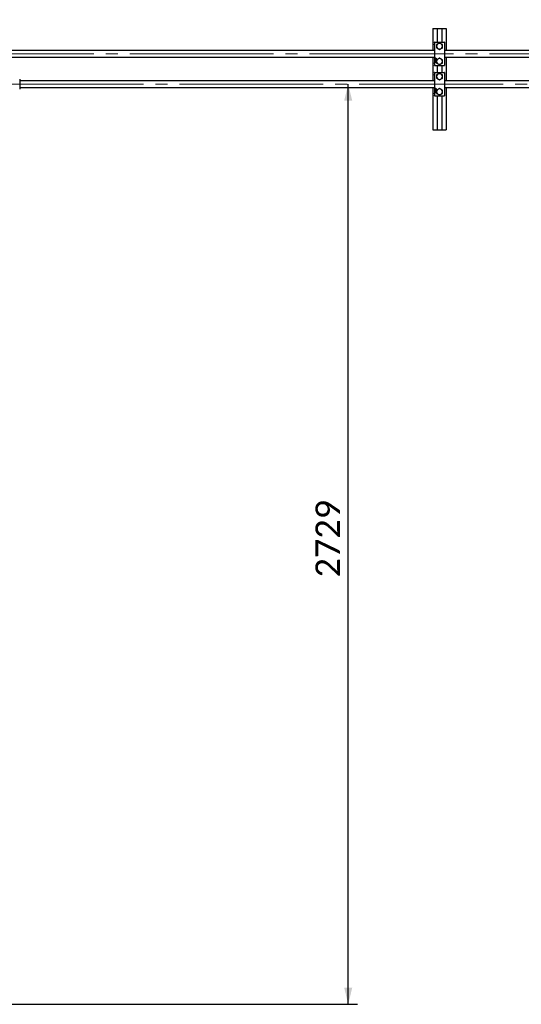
# Paper-space layout 'Sheet1' of a CAD drawing. Header units: millimetres. Extents: x 0 to 23548, y 0 to 16632.
# Tile 123 of 143: x 10856 to 12344, y 11783 to 14703. Entities that reach past the tile are written whole.
import ezdxf

# ---------------------------------------------------------------- set-up
doc = ezdxf.new("R2010")
doc.units = ezdxf.units.MM
doc.linetypes.add('SLD-Mista-longa', pattern=[19.05, 15.24, -1.27, 1.27, -1.27])
doc.linetypes.add('SLD-Sólida', pattern=[0])
doc.layers.add('DETALHAMENTO', color=8, linetype='SLD-Sólida')
doc.styles.add('SLDTEXTSTYLE2', font='CALIBRI.TTF')
doc.dimstyles.new('SLDDIMSTYLE1', dxfattribs={"dimtxt": 72.8, "dimasz": 49, "dimexe": 0, "dimexo": 0.0625, "dimgap": 18.2, "dimtad": 1, "dimdec": 0, "dimrnd": 1e-09, "dimzin": 12, "dimdsep": 46, "dimtxsty": 'SLDTEXTSTYLE2', "dimsah": 1, "dimcen": 0.09, "dimadec": 0, "dimazin": 3, "dimtfac": 1, "dimtdec": 0, "dimtofl": 0, "dimtmove": 0, "dimatfit": 3, "dimfxl": 0, "dimfrac": 2, "dimtolj": 1, "dimtzin": 12, "dimarcsym": 0})
doc.dimstyles.new('SLDDIMSTYLE2', dxfattribs={"dimtxt": 72.8, "dimasz": 49, "dimexe": 0, "dimexo": 0.0625, "dimgap": 18.2, "dimtad": 1, "dimrnd": 1e-09, "dimzin": 12, "dimdsep": 46, "dimtxsty": 'SLDTEXTSTYLE2', "dimsah": 1, "dimcen": 0.09, "dimadec": 0, "dimazin": 3, "dimtfac": 1, "dimtmove": 0, "dimatfit": 0, "dimfxl": 0, "dimfrac": 2, "dimtolj": 1, "dimtzin": 12, "dimarcsym": 0})

# ---------------------------------------------------------------- blocks, each defined once
blk = doc.blocks.new('_D')
at = {"layer": 'DETALHAMENTO', "ltscale": 28}
for p, q in [((9666.2, 14629.7), (9666.2, 15015.7)), ((16302.7, 14629.7), (16302.7, 15015.7)), ((16302.7, 14987.7), (9666.2, 14987.7))]:
    blk.add_line(p, q, dxfattribs=at)
for points in [[(9666.2, 14987.7), (9715.2, 14975.8), (9715.2, 14999.6)], [(16302.7, 14987.7), (16253.7, 14999.6), (16253.7, 14975.8)]]:
    blk.add_solid(points, dxfattribs=at)
at = {"layer": 'DETALHAMENTO', "ltscale": 28, "insert": (12885.9, 15084.8), "char_height": 72.8, "attachment_point": 1, "style": 'SLDTEXTSTYLE2'}
blk.add_mtext('6637', dxfattribs=at)
blk = doc.blocks.new('_D_5')
at = {"layer": 'DETALHAMENTO', "ltscale": 28}
for p, q in [((12979.8, 14601.7), (12979.8, 14699.7)), ((12979.8, 14511.7), (12979.8, 14601.7)), ((12979.8, 14511.7), (12979.8, 14301.6))]:
    blk.add_line(p, q, dxfattribs=at)
for points in [[(12979.8, 14601.7), (12991.7, 14650.7), (12967.9, 14650.7)], [(12979.8, 14511.7), (12967.9, 14462.7), (12991.7, 14462.7)]]:
    blk.add_solid(points, dxfattribs=at)
at = {"layer": 'DETALHAMENTO', "ltscale": 28, "insert": (12882.8, 14301.6), "char_height": 72.8, "attachment_point": 1, "rotation": 90, "style": 'SLDTEXTSTYLE2'}
blk.add_mtext('90', dxfattribs=at)
blk = doc.blocks.new('_D_8')
at = {"layer": 'DETALHAMENTO', "ltscale": 28}
for p, q in [((11830.9, 11783.2), (11830.9, 14511.7)), ((9780.8, 11783.2), (11858.9, 11783.2))]:
    blk.add_line(p, q, dxfattribs=at)
for points in [[(11830.9, 14511.7), (11819, 14462.7), (11842.8, 14462.7)], [(11830.9, 11783.2), (11842.8, 11832.2), (11819, 11832.2)]]:
    blk.add_solid(points, dxfattribs=at)
at = {"layer": 'DETALHAMENTO', "ltscale": 28, "insert": (11733.8, 13049), "char_height": 72.8, "attachment_point": 1, "rotation": 90, "style": 'SLDTEXTSTYLE2'}
blk.add_mtext('2729', dxfattribs=at)

psp = doc.layouts.new('Sheet1')

# ---------------------------------------------------------------- linework, layer by layer
at = {"color": 7, "linetype": 'SLD-Sólida', "lineweight": 25, "ltscale": 28}
for p, q in [((12081.676, 14676.684), (12095.176, 14676.684)), ((12081.676, 14676.684), (12081.676, 14611.684)), ((12095.176, 14676.684), (12095.176, 14636.684)), ((12095.176, 14676.684), (12108.176, 14676.684)), ((12108.176, 14676.684), (12121.676, 14676.684)), ((12108.176, 14676.684), (12108.176, 14636.684)), ((12121.676, 14676.684), (12121.676, 14611.684)), ((12086.426, 14628.684), (12086.426, 14574.684)), ((12086.676, 14635.584), (12086.676, 14636.684)), ((12086.676, 14636.684), (12087.776, 14636.684)), ((12086.676, 14635.584), (12086.676, 14567.784)), ((12087.776, 14636.684), (12115.576, 14636.684)), ((12115.576, 14636.684), (12116.676, 14636.684)), ((12116.676, 14636.684), (12116.676, 14635.584)), ((12116.676, 14635.584), (12116.676, 14567.784)), ((12116.926, 14628.684), (12116.926, 14574.684)), ((12086.426, 14611.684), (10313.676, 14611.684)), ((13631.926, 14611.684), (12116.926, 14611.684)), ((10313.676, 14591.684), (12086.426, 14591.684)), ((12081.676, 14591.684), (12081.676, 14521.684)), ((12088.676, 14589.184), (12091.302, 14589.184)), ((12088.676, 14578.184), (12088.676, 14589.184)), ((12091.302, 14578.184), (12088.676, 14578.184)), ((12088.924, 14588.936), (12088.924, 14586.635)), ((12089.172, 14588.936), (12088.924, 14588.936)), ((12088.924, 14586.635), (12089.865, 14586.635)), ((12091.054, 14586.387), (12088.924, 14586.387)), ((12088.924, 14586.387), (12088.924, 14578.431)), ((12088.924, 14578.431), (12091.054, 14578.431)), ((12089.029, 14585.333), (12089.029, 14585.951)), ((12089.031, 14581.395), (12089.031, 14582.112)), ((12089.063, 14584.481), (12089.845, 14584.481)), ((12089.063, 14584.143), (12089.063, 14584.481)), ((12089.845, 14584.143), (12089.063, 14584.143)), ((12089.063, 14583.644), (12089.063, 14584.005)), ((12089.063, 14584.005), (12090.098, 14583.454)), ((12089.237, 14583.551), (12089.063, 14583.644)), ((12090.098, 14582.966), (12089.063, 14582.416)), ((12089.063, 14582.777), (12089.237, 14582.87)), ((12089.063, 14582.416), (12089.063, 14582.777)), ((12089.063, 14580.957), (12090.098, 14580.957)), ((12089.063, 14580.622), (12089.063, 14580.957)), ((12089.416, 14580.622), (12089.063, 14580.622)), ((12089.063, 14579.392), (12089.063, 14579.727)), ((12089.063, 14579.727), (12090.098, 14579.727)), ((12089.416, 14579.392), (12089.063, 14579.392)), ((12089.172, 14586.883), (12089.172, 14588.936)), ((12089.617, 14586.883), (12089.172, 14586.883)), ((12089.237, 14582.87), (12089.237, 14583.551)), ((12089.285, 14581.992), (12089.285, 14581.516)), ((12089.298, 14585.906), (12089.298, 14585.377)), ((12089.351, 14582.432), (12090.098, 14582.432)), ((12090.098, 14581.075), (12089.351, 14581.075)), ((12089.369, 14586.02), (12089.364, 14586.02)), ((12089.369, 14586.276), (12089.369, 14586.02)), ((12090.098, 14582.094), (12089.388, 14582.094)), ((12089.388, 14581.413), (12090.098, 14581.413)), ((12089.416, 14579.864), (12089.416, 14580.622)), ((12089.668, 14579.864), (12089.416, 14579.864)), ((12089.416, 14578.634), (12089.416, 14579.392)), ((12089.668, 14578.634), (12089.416, 14578.634)), ((12089.435, 14585.373), (12089.45, 14585.952)), ((12089.462, 14583.433), (12089.462, 14582.988)), ((12089.872, 14583.21), (12089.462, 14583.433)), ((12089.462, 14582.988), (12089.872, 14583.21)), ((12089.617, 14588.936), (12089.617, 14588.349)), ((12089.865, 14588.936), (12089.617, 14588.936)), ((12089.617, 14587.222), (12089.617, 14586.883)), ((12089.668, 14580.622), (12089.668, 14579.864)), ((12089.845, 14580.622), (12089.668, 14580.622)), ((12089.845, 14579.392), (12089.668, 14579.392)), ((12089.668, 14579.392), (12089.668, 14578.634)), ((12089.694, 14585.908), (12089.68, 14585.325)), ((12089.758, 14585.01), (12089.759, 14585.268)), ((12089.827, 14585.383), (12089.827, 14585.912)), ((12089.845, 14584.939), (12090.098, 14584.939)), ((12089.845, 14584.481), (12089.845, 14584.939)), ((12089.845, 14583.684), (12089.845, 14584.143)), ((12090.098, 14583.684), (12089.845, 14583.684)), ((12089.845, 14579.826), (12089.845, 14580.622)), ((12090.098, 14579.826), (12089.845, 14579.826)), ((12089.845, 14578.596), (12089.845, 14579.392)), ((12090.098, 14578.596), (12089.845, 14578.596)), ((12089.865, 14588.192), (12089.865, 14588.936)), ((12089.865, 14586.635), (12089.865, 14587.379)), ((12090.098, 14584.939), (12090.098, 14583.684)), ((12090.098, 14583.454), (12090.098, 14582.966)), ((12090.098, 14582.432), (12090.098, 14582.094)), ((12090.098, 14581.413), (12090.098, 14581.075)), ((12090.098, 14580.957), (12090.098, 14579.826)), ((12090.098, 14579.727), (12090.098, 14578.596)), ((12090.1, 14585.954), (12090.1, 14585.335)), ((12090.113, 14588.936), (12090.113, 14588.192)), ((12091.054, 14588.936), (12090.113, 14588.936)), ((12090.113, 14587.379), (12090.113, 14586.635)), ((12090.113, 14586.635), (12090.361, 14586.635)), ((12090.204, 14577.432), (12090.921, 14577.432)), ((12090.204, 14577.291), (12090.204, 14577.432)), ((12090.537, 14577.291), (12090.204, 14577.291)), ((12090.204, 14577.104), (12090.537, 14577.291)), ((12090.48, 14577.118), (12090.204, 14576.94)), ((12090.204, 14576.94), (12090.204, 14577.104)), ((12090.361, 14588.688), (12090.806, 14588.688)), ((12090.361, 14588.349), (12090.361, 14588.688)), ((12090.361, 14586.635), (12090.361, 14587.222)), ((12090.569, 14577.291), (12090.569, 14577.258)), ((12090.804, 14577.291), (12090.569, 14577.291)), ((12090.802, 14577.203), (12090.803, 14577.221)), ((12090.803, 14577.221), (12090.804, 14577.24)), ((12090.804, 14577.24), (12090.804, 14577.291)), ((12090.806, 14588.688), (12090.806, 14586.635)), ((12090.806, 14586.635), (12091.054, 14586.635)), ((12090.921, 14577.432), (12090.921, 14577.196)), ((12091.054, 14586.635), (12091.054, 14588.936)), ((12091.054, 14578.431), (12091.054, 14586.387)), ((12091.302, 14589.184), (12091.302, 14578.184)), ((12116.926, 14591.684), (13631.926, 14591.684)), ((12121.676, 14591.684), (12121.676, 14521.684)), ((12086.676, 14566.684), (12086.676, 14567.784)), ((12087.776, 14566.684), (12086.676, 14566.684)), ((12086.676, 14545.584), (12086.676, 14546.684)), ((12086.676, 14546.684), (12087.776, 14546.684)), ((12086.676, 14545.584), (12086.676, 14477.784)), ((12087.776, 14566.684), (12115.576, 14566.684)), ((12087.776, 14546.684), (12115.576, 14546.684)), ((12095.176, 14566.684), (12095.176, 14546.684)), ((12108.176, 14566.684), (12108.176, 14546.684)), ((12116.676, 14566.684), (12115.576, 14566.684)), ((12115.576, 14546.684), (12116.676, 14546.684)), ((12116.676, 14567.784), (12116.676, 14566.684)), ((12116.676, 14546.684), (12116.676, 14545.584)), ((12116.676, 14545.584), (12116.676, 14477.784)), ((10856.408, 14526.684), (10856.408, 14496.684)), ((12086.426, 14521.684), (10856.408, 14521.684)), ((12086.426, 14538.684), (12086.426, 14484.684)), ((12116.926, 14538.684), (12116.926, 14484.684)), ((13631.926, 14521.684), (12116.926, 14521.684)), ((10856.408, 14501.684), (12086.426, 14501.684)), ((12081.676, 14501.684), (12081.676, 14376.684)), ((12088.676, 14488.184), (12088.676, 14499.184)), ((12088.676, 14499.184), (12091.302, 14499.184)), ((12091.302, 14488.184), (12088.676, 14488.184)), ((12088.924, 14498.936), (12088.924, 14496.635)), ((12089.172, 14498.936), (12088.924, 14498.936)), ((12088.924, 14496.635), (12089.865, 14496.635)), ((12088.924, 14496.387), (12088.924, 14488.431)), ((12091.054, 14496.387), (12088.924, 14496.387)), ((12088.924, 14488.431), (12091.054, 14488.431)), ((12089.029, 14495.333), (12089.029, 14495.951)), ((12089.031, 14491.395), (12089.031, 14492.112)), ((12089.063, 14494.143), (12089.063, 14494.481)), ((12089.063, 14494.481), (12089.845, 14494.481)), ((12089.845, 14494.143), (12089.063, 14494.143)), ((12089.063, 14494.005), (12090.098, 14493.454)), ((12089.063, 14493.644), (12089.063, 14494.005)), ((12089.237, 14493.551), (12089.063, 14493.644)), ((12090.098, 14492.966), (12089.063, 14492.416)), ((12089.063, 14492.777), (12089.237, 14492.87)), ((12089.063, 14492.416), (12089.063, 14492.777)), ((12089.063, 14490.957), (12090.098, 14490.957)), ((12089.063, 14490.622), (12089.063, 14490.957)), ((12089.416, 14490.622), (12089.063, 14490.622)), ((12089.063, 14489.727), (12090.098, 14489.727)), ((12089.063, 14489.392), (12089.063, 14489.727)), ((12089.416, 14489.392), (12089.063, 14489.392)), ((12089.172, 14496.883), (12089.172, 14498.936)), ((12089.617, 14496.883), (12089.172, 14496.883)), ((12089.237, 14492.87), (12089.237, 14493.551)), ((12089.285, 14491.992), (12089.285, 14491.516)), ((12089.298, 14495.906), (12089.298, 14495.377)), ((12089.351, 14492.432), (12090.098, 14492.432)), ((12090.098, 14491.075), (12089.351, 14491.075)), ((12089.369, 14496.02), (12089.364, 14496.02)), ((12089.369, 14496.276), (12089.369, 14496.02)), ((12090.098, 14492.094), (12089.388, 14492.094)), ((12089.388, 14491.413), (12090.098, 14491.413)), ((12089.416, 14489.864), (12089.416, 14490.622)), ((12089.668, 14489.864), (12089.416, 14489.864)), ((12089.416, 14488.634), (12089.416, 14489.392)), ((12089.668, 14488.634), (12089.416, 14488.634)), ((12089.435, 14495.373), (12089.45, 14495.952)), ((12089.462, 14493.433), (12089.462, 14492.988)), ((12089.872, 14493.21), (12089.462, 14493.433)), ((12089.462, 14492.988), (12089.872, 14493.21)), ((12089.617, 14498.936), (12089.617, 14498.349)), ((12089.865, 14498.936), (12089.617, 14498.936)), ((12089.617, 14497.222), (12089.617, 14496.883)), ((12089.845, 14490.622), (12089.668, 14490.622)), ((12089.668, 14490.622), (12089.668, 14489.864)), ((12089.845, 14489.392), (12089.668, 14489.392)), ((12089.668, 14489.392), (12089.668, 14488.634)), ((12089.694, 14495.908), (12089.68, 14495.325)), ((12089.758, 14495.01), (12089.759, 14495.268)), ((12089.827, 14495.383), (12089.827, 14495.912)), ((12089.845, 14494.481), (12089.845, 14494.939)), ((12089.845, 14494.939), (12090.098, 14494.939)), ((12089.845, 14493.684), (12089.845, 14494.143)), ((12090.098, 14493.684), (12089.845, 14493.684)), ((12089.845, 14489.826), (12089.845, 14490.622)), ((12090.098, 14489.826), (12089.845, 14489.826)), ((12089.845, 14488.596), (12089.845, 14489.392)), ((12090.098, 14488.596), (12089.845, 14488.596)), ((12089.865, 14498.192), (12089.865, 14498.936)), ((12089.865, 14496.635), (12089.865, 14497.379)), ((12090.098, 14494.939), (12090.098, 14493.684)), ((12090.098, 14493.454), (12090.098, 14492.966)), ((12090.098, 14492.432), (12090.098, 14492.094)), ((12090.098, 14491.413), (12090.098, 14491.075)), ((12090.098, 14490.957), (12090.098, 14489.826)), ((12090.098, 14489.727), (12090.098, 14488.596)), ((12090.1, 14495.954), (12090.1, 14495.335)), ((12090.113, 14498.936), (12090.113, 14498.192)), ((12091.054, 14498.936), (12090.113, 14498.936)), ((12090.113, 14497.379), (12090.113, 14496.635)), ((12090.113, 14496.635), (12090.361, 14496.635)), ((12090.204, 14487.432), (12090.921, 14487.432)), ((12090.204, 14487.291), (12090.204, 14487.432)), ((12090.204, 14487.104), (12090.537, 14487.291)), ((12090.537, 14487.291), (12090.204, 14487.291)), ((12090.48, 14487.118), (12090.204, 14486.94)), ((12090.204, 14486.94), (12090.204, 14487.104)), ((12090.361, 14498.688), (12090.806, 14498.688)), ((12090.361, 14498.349), (12090.361, 14498.688)), ((12090.361, 14496.635), (12090.361, 14497.222)), ((12090.569, 14487.291), (12090.569, 14487.258)), ((12090.804, 14487.291), (12090.569, 14487.291)), ((12090.802, 14487.203), (12090.803, 14487.221)), ((12090.803, 14487.221), (12090.804, 14487.24)), ((12090.804, 14487.24), (12090.804, 14487.291)), ((12090.806, 14498.688), (12090.806, 14496.635)), ((12090.806, 14496.635), (12091.054, 14496.635)), ((12090.921, 14487.432), (12090.921, 14487.196)), ((12091.054, 14496.635), (12091.054, 14498.936)), ((12091.054, 14488.431), (12091.054, 14496.387)), ((12091.302, 14499.184), (12091.302, 14488.184)), ((12116.926, 14501.684), (13631.926, 14501.684)), ((12121.676, 14501.684), (12121.676, 14376.684)), ((12086.676, 14476.684), (12086.676, 14477.784)), ((12087.776, 14476.684), (12086.676, 14476.684)), ((12087.776, 14476.684), (12115.576, 14476.684)), ((12095.176, 14476.684), (12095.176, 14376.684)), ((12108.176, 14476.684), (12108.176, 14376.684)), ((12116.676, 14476.684), (12115.576, 14476.684)), ((12116.676, 14477.784), (12116.676, 14476.684)), ((12081.676, 14376.684), (12095.176, 14376.684)), ((12095.176, 14376.684), (12108.176, 14376.684)), ((12108.176, 14376.684), (12121.676, 14376.684))]:
    psp.add_line(p, q, dxfattribs=at)
at = {"color": 7, "linetype": 'SLD-Sólida', "lineweight": 25, "ltscale": 28, "flags": 128}
for points in [[(12086.426, 14628.684), (12086.58, 14630.244), (12086.676, 14630.668)], [(12116.676, 14630.668), (12116.773, 14630.244), (12116.926, 14628.684)], [(12086.676, 14572.699), (12086.58, 14573.123), (12086.426, 14574.684)], [(12116.926, 14574.684), (12116.773, 14573.123), (12116.676, 14572.699)], [(12086.426, 14538.684), (12086.58, 14540.244), (12086.676, 14540.668)], [(12116.676, 14540.668), (12116.773, 14540.244), (12116.926, 14538.684)], [(12086.676, 14482.699), (12086.58, 14483.123), (12086.426, 14484.684)], [(12116.926, 14484.684), (12116.773, 14483.123), (12116.676, 14482.699)]]:
    psp.add_lwpolyline(points, dxfattribs=at)
at = {"color": 7, "linetype": 'SLD-Sólida', "lineweight": 25, "ltscale": 784}
for centre, radius in [((12090.572, 14577.219), 0.662), ((12090.572, 14577.219), 0.512), ((12090.572, 14487.219), 0.662), ((12090.572, 14487.219), 0.512)]:
    psp.add_circle(centre, radius, dxfattribs=at)
for centre, radius, start, end in [((12087.776, 14635.584), 1.1, 90, 180), ((12101.676, 14624.184), 8.5, 120, 180), ((12101.676, 14624.184), 8.5, 60, 120), ((12101.676, 14624.184), 8.5, 0, 60), ((12115.576, 14635.584), 1.1, 0, 90), ((12101.676, 14624.184), 8.5, 180, 240), ((12101.676, 14624.184), 8.5, 240, 300), ((12101.676, 14624.184), 8.5, 300, 0), ((12089.354, 14585.951), 0.325, 87.442354, 180), ((12089.354, 14585.333), 0.325, 180, 358.62108), ((12089.351, 14582.112), 0.32, 90, 180), ((12089.351, 14581.395), 0.32, 180, 270), ((12089.388, 14581.992), 0.102, 90, 180), ((12089.388, 14581.516), 0.102, 180, 270), ((12089.491, 14585.906), 0.192, 166.130564, 180), ((12089.477, 14585.377), 0.178, 180, 200.609261), ((12089.432, 14585.921), 0.132, 146.130393, 166.130564), ((12089.397, 14585.345), 0.0926, 199.557092, 230.700819), ((12089.989, 14587.786), 0.675, 123.403735, 236.596265), ((12089.379, 14585.956), 0.0685, 120.380403, 145.863842), ((12089.366, 14585.309), 0.0446, 232.085073, 317.7569), ((12089.365, 14585.975), 0.0446, 92.077762, 117.747825), ((12089.316, 14585.357), 0.114, 316.452179, 337.580349), ((12089.243, 14585.387), 0.192, 337.837823, 355.825082), ((12089.775, 14585.954), 0.325, 0, 180.240334), ((12089.989, 14587.786), 0.425, 106.944991, 253.055009), ((12089.914, 14585.903), 0.22, 170.244083, 178.62108), ((12089.858, 14585.91), 0.165, 155.270004, 169.33327), ((12089.793, 14585.94), 0.0926, 131.394865, 155.270004), ((12089.762, 14585.976), 0.0446, 88.101265, 132.703226), ((12089.775, 14585.335), 0.325, 267.095722, 0), ((12089.759, 14585.312), 0.0446, 270, 304.26094), ((12089.763, 14585.976), 0.0446, 36.983378, 89.621535), ((12089.743, 14585.337), 0.0737, 303.70825, 334.845817), ((12089.71, 14585.932), 0.114, 14.212364, 38.840416), ((12089.693, 14585.368), 0.132, 331.904623, 349.117807), ((12089.649, 14585.912), 0.178, 0, 15.51368), ((12089.635, 14585.383), 0.192, 348.01599, 0), ((12089.989, 14587.786), 0.425, 286.944991, 73.055009), ((12089.989, 14587.786), 0.675, 303.408819, 56.591181), ((12090.684, 14577.157), 0.207, 190.983532, 240.424809), ((12090.801, 14577.251), 0.231, 178.183198, 211.821737), ((12090.688, 14577.166), 0.216, 240.518985, 270.755451), ((12090.685, 14577.193), 0.103, 218.494645, 267.809667), ((12090.693, 14577.253), 0.163, 265.836161, 283.051444), ((12090.706, 14577.153), 0.204, 265.661075, 312.750966), ((12090.712, 14577.173), 0.0814, 282.322868, 333.909766), ((12090.604, 14577.219), 0.199, 335.834587, 355.349774), ((12090.702, 14577.161), 0.214, 312.153775, 343.203536), ((12090.567, 14577.2), 0.354, 343.554685, 359.36923), ((12101.676, 14579.184), 8.5, 120, 180), ((12101.676, 14579.184), 8.5, 180, 240), ((12101.676, 14579.184), 8.5, 60, 120), ((12101.676, 14579.184), 8.5, 240, 300), ((12101.676, 14579.184), 8.5, 0, 60), ((12101.676, 14579.184), 8.5, 300, 0), ((12087.776, 14567.784), 1.1, 180, 270), ((12087.776, 14545.584), 1.1, 90, 180), ((12101.676, 14534.184), 8.5, 120, 180), ((12101.676, 14534.184), 8.5, 60, 120), ((12101.676, 14534.184), 8.5, 0, 60), ((12115.576, 14567.784), 1.1, 270, 0), ((12115.576, 14545.584), 1.1, 0, 90), ((12101.676, 14534.184), 8.5, 180, 240), ((12101.676, 14534.184), 8.5, 240, 300), ((12101.676, 14534.184), 8.5, 300, 0), ((12089.354, 14495.951), 0.325, 87.442354, 180), ((12089.354, 14495.333), 0.325, 180, 358.62108), ((12089.351, 14492.112), 0.32, 90, 180), ((12089.351, 14491.395), 0.32, 180, 270), ((12089.388, 14491.992), 0.103, 90, 180), ((12089.388, 14491.516), 0.103, 180, 270), ((12089.491, 14495.906), 0.192, 166.130564, 180), ((12089.477, 14495.377), 0.178, 180, 200.609261), ((12089.432, 14495.921), 0.132, 146.130393, 166.130564), ((12089.397, 14495.345), 0.0926, 199.557092, 230.700819), ((12089.989, 14497.786), 0.675, 123.403735, 236.596265), ((12089.379, 14495.956), 0.0685, 120.380403, 145.863842), ((12089.366, 14495.309), 0.0446, 232.085073, 317.7569), ((12089.365, 14495.975), 0.0446, 92.077762, 117.747825), ((12089.316, 14495.357), 0.114, 316.452179, 337.580349), ((12089.243, 14495.387), 0.192, 337.837823, 355.825082), ((12089.775, 14495.954), 0.325, 0, 180.240334), ((12089.989, 14497.786), 0.425, 106.944991, 253.055009), ((12089.914, 14495.903), 0.22, 170.244083, 178.62108), ((12089.858, 14495.91), 0.165, 155.270004, 169.33327), ((12089.793, 14495.94), 0.0926, 131.394865, 155.270004), ((12089.762, 14495.976), 0.0446, 88.101265, 132.703226), ((12089.775, 14495.335), 0.325, 267.095722, 0), ((12089.759, 14495.312), 0.0446, 270, 304.26094), ((12089.763, 14495.976), 0.0446, 36.983378, 89.621535), ((12089.743, 14495.337), 0.0737, 303.70825, 334.845817), ((12089.71, 14495.932), 0.114, 14.212364, 38.840416), ((12089.693, 14495.368), 0.132, 331.904623, 349.117807), ((12089.649, 14495.912), 0.178, 0, 15.51368), ((12089.635, 14495.383), 0.192, 348.01599, 0), ((12089.989, 14497.786), 0.425, 286.944991, 73.055009), ((12089.989, 14497.786), 0.675, 303.408819, 56.591181), ((12090.684, 14487.157), 0.207, 190.983532, 240.424809), ((12090.801, 14487.251), 0.231, 178.183198, 211.821737), ((12090.688, 14487.166), 0.216, 240.518985, 270.755451), ((12090.685, 14487.193), 0.103, 218.494645, 267.809667), ((12090.693, 14487.253), 0.163, 265.836161, 283.051444), ((12090.706, 14487.153), 0.204, 265.661075, 312.750966), ((12090.712, 14487.173), 0.0814, 282.322868, 333.909766), ((12090.604, 14487.219), 0.199, 335.834587, 355.349774), ((12090.702, 14487.161), 0.214, 312.153775, 343.203536), ((12090.567, 14487.2), 0.354, 343.554685, 359.36923), ((12101.676, 14489.184), 8.5, 120, 180), ((12101.676, 14489.184), 8.5, 180, 240), ((12101.676, 14489.184), 8.5, 60, 120), ((12101.676, 14489.184), 8.5, 240, 300), ((12101.676, 14489.184), 8.5, 0, 60), ((12101.676, 14489.184), 8.5, 300, 0), ((12087.776, 14477.784), 1.1, 180, 270), ((12115.576, 14477.784), 1.1, 270, 0)]:
    psp.add_arc(centre, radius, start, end, dxfattribs=at)
at = {"color": 7, "linetype": 'SLD-Sólida', "lineweight": 25, "ltscale": 28}
for points, knots in [([(12097.426, 14631.545), (12096.655, 14631.1), (12095.215, 14630.268), (12093.823, 14629.465), (12093.176, 14629.091)], [0, 0, 0, 0, 0.53525967, 1, 1, 1, 1]), ([(12093.176, 14629.091), (12093.176, 14628.153), (12093.176, 14626.541), (12093.176, 14624.879), (12093.176, 14624.184)], [0, 0, 0, 0, 0.58194396, 1, 1, 1, 1]), ([(12101.676, 14633.999), (12100.864, 14633.53), (12099.468, 14632.724), (12098.028, 14631.892), (12097.426, 14631.545)], [0, 0, 0, 0, 0.58194396, 1, 1, 1, 1]), ([(12105.926, 14631.545), (12105.155, 14631.99), (12103.715, 14632.821), (12102.323, 14633.625), (12101.676, 14633.999)], [0, 0, 0, 0, 0.53525967, 1, 1, 1, 1]), ([(12110.176, 14629.091), (12109.364, 14629.56), (12107.968, 14630.366), (12106.528, 14631.197), (12105.926, 14631.545)], [0, 0, 0, 0, 0.58194396, 1, 1, 1, 1]), ([(12110.176, 14624.184), (12110.176, 14625.074), (12110.176, 14626.737), (12110.176, 14628.344), (12110.176, 14629.091)], [0, 0, 0, 0, 0.53525967, 1, 1, 1, 1]), ([(12093.176, 14624.184), (12093.176, 14623.294), (12093.176, 14621.631), (12093.176, 14620.023), (12093.176, 14619.276)], [0, 0, 0, 0, 0.53525967, 1, 1, 1, 1]), ([(12093.176, 14619.276), (12093.989, 14618.807), (12095.384, 14618.001), (12096.824, 14617.17), (12097.426, 14616.822)], [0, 0, 0, 0, 0.58194396, 1, 1, 1, 1]), ([(12097.426, 14616.822), (12098.197, 14616.377), (12099.637, 14615.546), (12101.029, 14614.742), (12101.676, 14614.369)], [0, 0, 0, 0, 0.53525967, 1, 1, 1, 1]), ([(12101.676, 14614.369), (12102.489, 14614.838), (12103.884, 14615.644), (12105.324, 14616.475), (12105.926, 14616.822)], [0, 0, 0, 0, 0.58194396, 1, 1, 1, 1]), ([(12105.926, 14616.822), (12106.697, 14617.267), (12108.137, 14618.099), (12109.529, 14618.903), (12110.176, 14619.276)], [0, 0, 0, 0, 0.53525967, 1, 1, 1, 1]), ([(12110.176, 14619.276), (12110.176, 14620.214), (12110.176, 14621.826), (12110.176, 14623.489), (12110.176, 14624.184)], [0, 0, 0, 0, 0.58194396, 1, 1, 1, 1]), ([(12097.426, 14586.545), (12096.655, 14586.1), (12095.215, 14585.268), (12093.823, 14584.465), (12093.176, 14584.091)], [0, 0, 0, 0, 0.53525967, 1, 1, 1, 1]), ([(12093.176, 14584.091), (12093.176, 14583.153), (12093.176, 14581.541), (12093.176, 14579.879), (12093.176, 14579.184)], [0, 0, 0, 0, 0.58194396, 1, 1, 1, 1]), ([(12093.176, 14579.184), (12093.176, 14578.294), (12093.176, 14576.631), (12093.176, 14575.023), (12093.176, 14574.276)], [0, 0, 0, 0, 0.53525967, 1, 1, 1, 1]), ([(12093.176, 14574.276), (12093.989, 14573.807), (12095.384, 14573.001), (12096.824, 14572.17), (12097.426, 14571.822)], [0, 0, 0, 0, 0.581943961, 1, 1, 1, 1]), ([(12101.676, 14588.999), (12100.864, 14588.53), (12099.468, 14587.724), (12098.028, 14586.892), (12097.426, 14586.545)], [0, 0, 0, 0, 0.58194396, 1, 1, 1, 1]), ([(12097.426, 14571.822), (12098.197, 14571.377), (12099.637, 14570.546), (12101.029, 14569.742), (12101.676, 14569.369)], [0, 0, 0, 0, 0.53525967, 1, 1, 1, 1]), ([(12105.926, 14586.545), (12105.155, 14586.99), (12103.715, 14587.821), (12102.323, 14588.625), (12101.676, 14588.999)], [0, 0, 0, 0, 0.53525967, 1, 1, 1, 1]), ([(12101.676, 14569.369), (12102.489, 14569.838), (12103.884, 14570.644), (12105.324, 14571.475), (12105.926, 14571.822)], [0, 0, 0, 0, 0.58194396, 1, 1, 1, 1]), ([(12110.176, 14584.091), (12109.364, 14584.56), (12107.968, 14585.366), (12106.528, 14586.197), (12105.926, 14586.545)], [0, 0, 0, 0, 0.581943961, 1, 1, 1, 1]), ([(12105.926, 14571.822), (12106.697, 14572.267), (12108.137, 14573.099), (12109.529, 14573.903), (12110.176, 14574.276)], [0, 0, 0, 0, 0.53525967, 1, 1, 1, 1]), ([(12110.176, 14579.184), (12110.176, 14580.074), (12110.176, 14581.737), (12110.176, 14583.344), (12110.176, 14584.091)], [0, 0, 0, 0, 0.53525967, 1, 1, 1, 1]), ([(12110.176, 14574.276), (12110.176, 14575.214), (12110.176, 14576.826), (12110.176, 14578.489), (12110.176, 14579.184)], [0, 0, 0, 0, 0.58194396, 1, 1, 1, 1]), ([(12097.426, 14541.545), (12096.655, 14541.1), (12095.215, 14540.268), (12093.823, 14539.465), (12093.176, 14539.091)], [0, 0, 0, 0, 0.53525967, 1, 1, 1, 1]), ([(12101.676, 14543.999), (12100.864, 14543.53), (12099.468, 14542.724), (12098.028, 14541.892), (12097.426, 14541.545)], [0, 0, 0, 0, 0.58194396, 1, 1, 1, 1]), ([(12105.926, 14541.545), (12105.155, 14541.99), (12103.715, 14542.821), (12102.323, 14543.625), (12101.676, 14543.999)], [0, 0, 0, 0, 0.53525967, 1, 1, 1, 1]), ([(12110.176, 14539.091), (12109.364, 14539.56), (12107.968, 14540.366), (12106.528, 14541.197), (12105.926, 14541.545)], [0, 0, 0, 0, 0.58194396, 1, 1, 1, 1]), ([(12093.176, 14539.091), (12093.176, 14538.153), (12093.176, 14536.541), (12093.176, 14534.879), (12093.176, 14534.184)], [0, 0, 0, 0, 0.58194396, 1, 1, 1, 1]), ([(12093.176, 14534.184), (12093.176, 14533.294), (12093.176, 14531.631), (12093.176, 14530.023), (12093.176, 14529.276)], [0, 0, 0, 0, 0.53525967, 1, 1, 1, 1]), ([(12093.176, 14529.276), (12093.989, 14528.807), (12095.384, 14528.001), (12096.824, 14527.17), (12097.426, 14526.822)], [0, 0, 0, 0, 0.58194396, 1, 1, 1, 1]), ([(12097.426, 14526.822), (12098.197, 14526.377), (12099.637, 14525.546), (12101.029, 14524.742), (12101.676, 14524.369)], [0, 0, 0, 0, 0.53525967, 1, 1, 1, 1]), ([(12101.676, 14524.369), (12102.489, 14524.838), (12103.884, 14525.644), (12105.324, 14526.475), (12105.926, 14526.822)], [0, 0, 0, 0, 0.58194396, 1, 1, 1, 1]), ([(12105.926, 14526.822), (12106.697, 14527.267), (12108.137, 14528.099), (12109.529, 14528.903), (12110.176, 14529.276)], [0, 0, 0, 0, 0.53525967, 1, 1, 1, 1]), ([(12110.176, 14534.184), (12110.176, 14535.074), (12110.176, 14536.737), (12110.176, 14538.344), (12110.176, 14539.091)], [0, 0, 0, 0, 0.53525967, 1, 1, 1, 1]), ([(12110.176, 14529.276), (12110.176, 14530.214), (12110.176, 14531.826), (12110.176, 14533.489), (12110.176, 14534.184)], [0, 0, 0, 0, 0.58194396, 1, 1, 1, 1]), ([(12097.426, 14496.545), (12096.655, 14496.1), (12095.215, 14495.268), (12093.823, 14494.465), (12093.176, 14494.091)], [0, 0, 0, 0, 0.53525967, 1, 1, 1, 1]), ([(12093.176, 14494.091), (12093.176, 14493.153), (12093.176, 14491.541), (12093.176, 14489.879), (12093.176, 14489.184)], [0, 0, 0, 0, 0.58194396, 1, 1, 1, 1]), ([(12093.176, 14489.184), (12093.176, 14488.294), (12093.176, 14486.631), (12093.176, 14485.023), (12093.176, 14484.276)], [0, 0, 0, 0, 0.53525967, 1, 1, 1, 1]), ([(12093.176, 14484.276), (12093.989, 14483.807), (12095.384, 14483.001), (12096.824, 14482.17), (12097.426, 14481.822)], [0, 0, 0, 0, 0.581943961, 1, 1, 1, 1]), ([(12101.676, 14498.999), (12100.864, 14498.53), (12099.468, 14497.724), (12098.028, 14496.892), (12097.426, 14496.545)], [0, 0, 0, 0, 0.58194396, 1, 1, 1, 1]), ([(12097.426, 14481.822), (12098.197, 14481.377), (12099.637, 14480.546), (12101.029, 14479.742), (12101.676, 14479.369)], [0, 0, 0, 0, 0.53525967, 1, 1, 1, 1]), ([(12105.926, 14496.545), (12105.155, 14496.99), (12103.715, 14497.821), (12102.323, 14498.625), (12101.676, 14498.999)], [0, 0, 0, 0, 0.53525967, 1, 1, 1, 1]), ([(12101.676, 14479.369), (12102.489, 14479.838), (12103.884, 14480.644), (12105.324, 14481.475), (12105.926, 14481.822)], [0, 0, 0, 0, 0.58194396, 1, 1, 1, 1]), ([(12110.176, 14494.091), (12109.364, 14494.56), (12107.968, 14495.366), (12106.528, 14496.197), (12105.926, 14496.545)], [0, 0, 0, 0, 0.581943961, 1, 1, 1, 1]), ([(12105.926, 14481.822), (12106.697, 14482.267), (12108.137, 14483.099), (12109.529, 14483.903), (12110.176, 14484.276)], [0, 0, 0, 0, 0.53525967, 1, 1, 1, 1]), ([(12110.176, 14489.184), (12110.176, 14490.074), (12110.176, 14491.737), (12110.176, 14493.344), (12110.176, 14494.091)], [0, 0, 0, 0, 0.53525967, 1, 1, 1, 1]), ([(12110.176, 14484.276), (12110.176, 14485.214), (12110.176, 14486.826), (12110.176, 14488.489), (12110.176, 14489.184)], [0, 0, 0, 0, 0.58194396, 1, 1, 1, 1])]:
    psp.add_open_spline(points, degree=3, knots=knots, dxfattribs=at)
at = {"layer": 'DETALHAMENTO', "linetype": 'SLD-Mista-longa', "lineweight": 18, "ltscale": 28}
for p, q in [((16410.035, 14601.684), (9666.176, 14601.684)), ((13890.408, 14511.684), (10778.408, 14511.684))]:
    psp.add_line(p, q, dxfattribs=at)

# ---------------------------------------------------------------- dimensions: what is measured, and where the dimension line sits
at = {"layer": 'DETALHAMENTO', "ltscale": 28}
dim = psp.add_linear_dim(base=(9666.176242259, 14987.683601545), p1=(16302.676242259, 14601.683601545), p2=(9666.176242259, 14601.683601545), dimstyle='SLDDIMSTYLE1', dxfattribs=at)
dim.commit()
dim.dimension.update_dxf_attribs({"geometry": '_D', "text_midpoint": (12984.426242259, 14987.683601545), "dimtype": 160})
for base, p1, p2, dimstyle, picture, middle in [((12979.826, 14601.684), (16354.076, 14511.684), (9666.176, 14601.684), 'SLDDIMSTYLE2', '_D_5', (12979.826, 14350.81)), ((11830.904756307, 14511.683601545), (9752.845037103, 11783.183601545), (9599.576242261, 14511.683601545), 'SLDDIMSTYLE1', '_D_8', (11830.904756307, 13147.433601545))]:
    dim = psp.add_linear_dim(base=base, p1=p1, p2=p2, angle=90, dimstyle=dimstyle, dxfattribs=at)
    dim.commit()
    dim.dimension.update_dxf_attribs({"geometry": picture, "text_midpoint": middle, "dimtype": 160})

doc.saveas('drawing.dxf')
